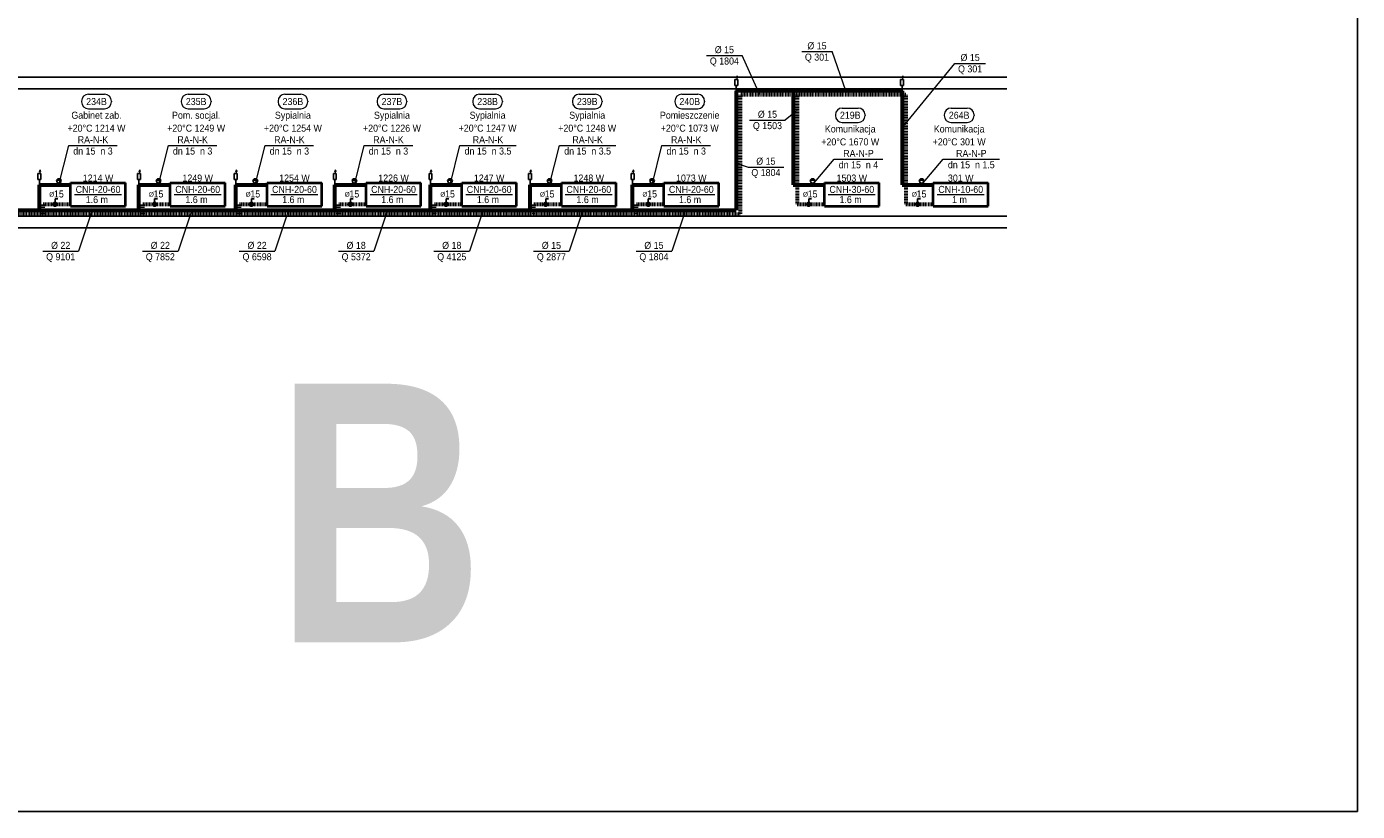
# Model space of a CAD drawing. Header units: millimetres. Extents: x -13172 to 86547, y 20 to 116183.
# Tile 11 of 52: x 17415 to 20814, y 40072 to 42077. Entities that reach past the tile are written whole.
import ezdxf
from ezdxf.enums import TextEntityAlignment as Align

# ---------------------------------------------------------------- set-up
doc = ezdxf.new("R2010")
doc.units = ezdxf.units.MM
doc.header["$LTSCALE"] = 0.7
doc.linetypes.add('CIEPLA', pattern=[5.7625, 3.175, -2.5875])
doc.layers.add('0000_NIEDRUK', color=3, linetype='Continuous', lineweight=25, plot=False)
for name, color, linetype, lineweight in [('____________co_rury_powrót', 5, 'CIEPLA', 60), ('____________co_rury_zasilanie', 1, 'Continuous', 60), ('ETYKIETY_ARMATURY', 7, 'Continuous', 18), ('ETYKIETY_GRZEJNIKOW', 7, 'Continuous', 18), ('ETYKIETY_POMIESZCZEN', 7, 'Continuous', 18), ('ETYKIETY_PRZEWODOW', 7, 'Continuous', 18), ('GRZEJNIKI', 1, 'Continuous', 40)]:
    doc.layers.add(name, color=color, linetype=linetype, lineweight=lineweight)
doc.layers.add('ARMATURA', color=7, linetype='Continuous')
doc.layers.add('STROPY', color=7, linetype='Continuous')
doc.styles.add('arial', font='arial.ttf', dxfattribs={"width": 0.9})
doc.styles.add('Ariel', font='arialbd.ttf', dxfattribs={"width": 0.8})

msp = doc.modelspace()

# ---------------------------------------------------------------- linework, layer by layer
at = {"layer": '0000_NIEDRUK'}
msp.add_lwpolyline([(15070.164, 43986.324), (20813.964, 43986.324), (20813.964, 40071.686), (15070.164, 40071.686)], close=True, dxfattribs=at)
at = {"layer": '____________co_rury_powrót'}
for p, q in [((19237.593, 41902.902), (19237.593, 41597.902)), ((19660.801, 41902.902), (19237.593, 41902.902)), ((19382.593, 41902.902), (19382.593, 41622.902)), ((19660.801, 41902.902), (19660.801, 41622.902)), ((17457.326, 41622.902), (17527.326, 41622.902)), ((17457.326, 41597.902), (17457.326, 41622.902)), ((17711.822, 41622.902), (17781.822, 41622.902)), ((17711.822, 41597.902), (17711.822, 41622.902)), ((17959, 41622.902), (18029, 41622.902)), ((17959, 41597.902), (17959, 41622.902)), ((18212.032, 41622.902), (18282.032, 41622.902)), ((18212.032, 41597.902), (18212.032, 41622.902)), ((18456.282, 41622.902), (18526.282, 41622.902)), ((18456.282, 41597.902), (18456.282, 41622.902)), ((18710.778, 41622.902), (18780.778, 41622.902)), ((18710.778, 41597.902), (18710.778, 41622.902)), ((18972.593, 41622.902), (19042.593, 41622.902)), ((18972.593, 41597.902), (18972.593, 41622.902)), ((19382.593, 41622.902), (19452.593, 41622.902)), ((19660.801, 41622.902), (19730.801, 41622.902)), ((16352.626, 41597.902), (19237.593, 41597.902))]:
    msp.add_line(p, q, dxfattribs=at)
at = {"layer": '____________co_rury_zasilanie'}
for p, q in [((19650.801, 41912.902), (19227.593, 41912.902)), ((19227.593, 41912.902), (19227.593, 41607.902)), ((19372.593, 41912.902), (19372.593, 41672.902)), ((19650.801, 41912.902), (19650.801, 41672.902)), ((17447.326, 41607.902), (17447.326, 41672.902)), ((17447.326, 41672.902), (17527.326, 41672.902)), ((17701.822, 41607.902), (17701.822, 41672.902)), ((17701.822, 41672.902), (17781.822, 41672.902)), ((17949, 41607.902), (17949, 41672.902)), ((17949, 41672.902), (18029, 41672.902)), ((18202.032, 41607.902), (18202.032, 41672.902)), ((18202.032, 41672.902), (18282.032, 41672.902)), ((18446.282, 41607.902), (18446.282, 41672.902)), ((18446.282, 41672.902), (18526.282, 41672.902)), ((18700.778, 41607.902), (18700.778, 41672.902)), ((18700.778, 41672.902), (18780.778, 41672.902)), ((18962.593, 41607.902), (18962.593, 41672.902)), ((18962.593, 41672.902), (19042.593, 41672.902)), ((19372.593, 41672.902), (19452.593, 41672.902)), ((19650.801, 41672.902), (19730.801, 41672.902)), ((16362.626, 41607.902), (19227.593, 41607.902))]:
    msp.add_line(p, q, dxfattribs=at)
at = {"layer": 'ARMATURA', "lineweight": 18}
for p, q in [((19227.701, 41945.723), (19229.76, 41950.777)), ((19231.819, 41945.723), (19229.76, 41950.777)), ((19229.76, 41941.863), (19229.76, 41947.48)), ((19650.909, 41945.723), (19652.968, 41950.777)), ((19655.027, 41945.723), (19652.968, 41950.777)), ((19652.968, 41941.863), (19652.968, 41947.48)), ((17447.434, 41705.723), (17449.494, 41710.777)), ((17451.553, 41705.723), (17449.494, 41710.777)), ((17701.931, 41705.723), (17703.99, 41710.777)), ((17706.049, 41705.723), (17703.99, 41710.777)), ((17949.108, 41705.723), (17951.167, 41710.777)), ((17953.226, 41705.723), (17951.167, 41710.777)), ((18202.14, 41705.723), (18204.199, 41710.777)), ((18206.259, 41705.723), (18204.199, 41710.777)), ((18446.39, 41705.723), (18448.45, 41710.777)), ((18450.509, 41705.723), (18448.45, 41710.777)), ((18700.887, 41705.723), (18702.946, 41710.777)), ((18705.005, 41705.723), (18702.946, 41710.777)), ((18962.701, 41705.723), (18964.76, 41710.777)), ((18966.819, 41705.723), (18964.76, 41710.777)), ((17449.494, 41701.863), (17449.494, 41707.48)), ((17703.99, 41701.863), (17703.99, 41707.48)), ((17951.167, 41701.863), (17951.167, 41707.48)), ((18204.199, 41701.863), (18204.199, 41707.48)), ((18448.45, 41701.863), (18448.45, 41707.48)), ((18702.946, 41701.863), (18702.946, 41707.48)), ((18964.76, 41701.863), (18964.76, 41707.48))]:
    msp.add_line(p, q, dxfattribs=at)
at = {"layer": 'ARMATURA'}
for p, q in [((19223.941, 41941.863), (19231.245, 41941.863)), ((19223.941, 41926.576), (19223.941, 41941.863)), ((19231.245, 41926.576), (19223.941, 41926.576)), ((19227.593, 41912.902), (19227.593, 41926.576)), ((19231.245, 41926.576), (19231.245, 41941.863)), ((19647.149, 41941.863), (19654.453, 41941.863)), ((19647.149, 41926.576), (19647.149, 41941.863)), ((19654.453, 41926.576), (19647.149, 41926.576)), ((19650.801, 41912.902), (19650.801, 41926.576)), ((19654.453, 41926.576), (19654.453, 41941.863)), ((17443.674, 41701.863), (17450.978, 41701.863)), ((17443.674, 41686.576), (17443.674, 41701.863)), ((17450.978, 41686.576), (17443.674, 41686.576)), ((17447.326, 41672.902), (17447.326, 41686.576)), ((17450.978, 41686.576), (17450.978, 41701.863)), ((17494.326, 41687.902), (17491.326, 41684.902)), ((17491.326, 41684.902), (17503.326, 41684.902)), ((17491.326, 41684.902), (17494.326, 41674.902)), ((17500.326, 41687.902), (17494.326, 41687.902)), ((17503.326, 41684.902), (17500.326, 41687.902)), ((17503.326, 41684.902), (17500.326, 41674.902)), ((17698.17, 41701.863), (17705.474, 41701.863)), ((17698.17, 41686.576), (17698.17, 41701.863)), ((17705.474, 41686.576), (17698.17, 41686.576)), ((17701.822, 41672.902), (17701.822, 41686.576)), ((17705.474, 41686.576), (17705.474, 41701.863)), ((17748.822, 41687.902), (17745.822, 41684.902)), ((17745.822, 41684.902), (17757.822, 41684.902)), ((17745.822, 41684.902), (17748.822, 41674.902)), ((17754.822, 41687.902), (17748.822, 41687.902)), ((17757.822, 41684.902), (17754.822, 41687.902)), ((17757.822, 41684.902), (17754.822, 41674.902)), ((17945.348, 41701.863), (17952.652, 41701.863)), ((17945.348, 41686.576), (17945.348, 41701.863)), ((17952.652, 41686.576), (17945.348, 41686.576)), ((17949, 41672.902), (17949, 41686.576)), ((17952.652, 41686.576), (17952.652, 41701.863)), ((17996, 41687.902), (17993, 41684.902)), ((17993, 41684.902), (18005, 41684.902)), ((17993, 41684.902), (17996, 41674.902)), ((18002, 41687.902), (17996, 41687.902)), ((18005, 41684.902), (18002, 41687.902)), ((18005, 41684.902), (18002, 41674.902)), ((18198.38, 41701.863), (18205.684, 41701.863)), ((18198.38, 41686.576), (18198.38, 41701.863)), ((18205.684, 41686.576), (18198.38, 41686.576)), ((18202.032, 41672.902), (18202.032, 41686.576)), ((18205.684, 41686.576), (18205.684, 41701.863)), ((18249.032, 41687.902), (18246.032, 41684.902)), ((18246.032, 41684.902), (18258.032, 41684.902)), ((18246.032, 41684.902), (18249.032, 41674.902)), ((18255.032, 41687.902), (18249.032, 41687.902)), ((18258.032, 41684.902), (18255.032, 41687.902)), ((18258.032, 41684.902), (18255.032, 41674.902)), ((18442.63, 41701.863), (18449.934, 41701.863)), ((18442.63, 41686.576), (18442.63, 41701.863)), ((18449.934, 41686.576), (18442.63, 41686.576)), ((18446.282, 41672.902), (18446.282, 41686.576)), ((18449.934, 41686.576), (18449.934, 41701.863)), ((18493.282, 41687.902), (18490.282, 41684.902)), ((18490.282, 41684.902), (18502.282, 41684.902)), ((18490.282, 41684.902), (18493.282, 41674.902)), ((18499.282, 41687.902), (18493.282, 41687.902)), ((18502.282, 41684.902), (18499.282, 41687.902)), ((18502.282, 41684.902), (18499.282, 41674.902)), ((18697.126, 41701.863), (18704.43, 41701.863)), ((18697.126, 41686.576), (18697.126, 41701.863)), ((18704.43, 41686.576), (18697.126, 41686.576)), ((18700.778, 41672.902), (18700.778, 41686.576)), ((18704.43, 41686.576), (18704.43, 41701.863)), ((18747.778, 41687.902), (18744.778, 41684.902)), ((18744.778, 41684.902), (18756.778, 41684.902)), ((18744.778, 41684.902), (18747.778, 41674.902)), ((18753.778, 41687.902), (18747.778, 41687.902)), ((18756.778, 41684.902), (18753.778, 41687.902)), ((18756.778, 41684.902), (18753.778, 41674.902)), ((18958.941, 41701.863), (18966.245, 41701.863)), ((18958.941, 41686.576), (18958.941, 41701.863)), ((18966.245, 41686.576), (18958.941, 41686.576)), ((18962.593, 41672.902), (18962.593, 41686.576)), ((18966.245, 41686.576), (18966.245, 41701.863)), ((19009.593, 41687.902), (19006.593, 41684.902)), ((19006.593, 41684.902), (19018.593, 41684.902)), ((19006.593, 41684.902), (19009.593, 41674.902)), ((19015.593, 41687.902), (19009.593, 41687.902)), ((19018.593, 41684.902), (19015.593, 41687.902)), ((19018.593, 41684.902), (19015.593, 41674.902)), ((19419.593, 41687.902), (19416.593, 41684.902)), ((19416.593, 41684.902), (19428.593, 41684.902)), ((19416.593, 41684.902), (19419.593, 41674.902)), ((19425.593, 41687.902), (19419.593, 41687.902)), ((19428.593, 41684.902), (19425.593, 41687.902)), ((19428.593, 41684.902), (19425.593, 41674.902)), ((19697.801, 41687.902), (19694.801, 41684.902)), ((19694.801, 41684.902), (19706.801, 41684.902)), ((19694.801, 41684.902), (19697.801, 41674.902)), ((19703.801, 41687.902), (19697.801, 41687.902)), ((19706.801, 41684.902), (19703.801, 41687.902)), ((19706.801, 41684.902), (19703.801, 41674.902)), ((17494.326, 41636.902), (17487.326, 41636.902)), ((17487.326, 41636.902), (17487.326, 41629.902)), ((17748.822, 41636.902), (17741.822, 41636.902)), ((17741.822, 41636.902), (17741.822, 41629.902)), ((17996, 41636.902), (17989, 41636.902)), ((17989, 41636.902), (17989, 41629.902)), ((18249.032, 41636.902), (18242.032, 41636.902)), ((18242.032, 41636.902), (18242.032, 41629.902)), ((18493.282, 41636.902), (18486.282, 41636.902)), ((18486.282, 41636.902), (18486.282, 41629.902)), ((18747.778, 41636.902), (18740.778, 41636.902)), ((18740.778, 41636.902), (18740.778, 41629.902)), ((19009.593, 41636.902), (19002.593, 41636.902)), ((19002.593, 41636.902), (19002.593, 41629.902)), ((19419.593, 41636.902), (19412.593, 41636.902)), ((19412.593, 41636.902), (19412.593, 41629.902)), ((19697.801, 41636.902), (19690.801, 41636.902)), ((19690.801, 41636.902), (19690.801, 41629.902))]:
    msp.add_line(p, q, dxfattribs=at)
for points, const_width in [([(17494.326, 41672.902, 1), (17500.326, 41672.902, 1)], 6), ([(17748.822, 41672.902, 1), (17754.822, 41672.902, 1)], 6), ([(17996, 41672.902, 1), (18002, 41672.902, 1)], 6), ([(18249.032, 41672.902, 1), (18255.032, 41672.902, 1)], 6), ([(18493.282, 41672.902, 1), (18499.282, 41672.902, 1)], 6), ([(18747.778, 41672.902, 1), (18753.778, 41672.902, 1)], 6), ([(19009.593, 41672.902, 1), (19015.593, 41672.902, 1)], 6), ([(19419.593, 41672.902, 1), (19425.593, 41672.902, 1)], 6), ([(19697.801, 41672.902, 1), (19703.801, 41672.902, 1)], 6), ([(17483.826, 41622.902, 1), (17490.826, 41622.902, 1)], 7), ([(17738.322, 41622.902, 1), (17745.322, 41622.902, 1)], 7), ([(17985.5, 41622.902, 1), (17992.5, 41622.902, 1)], 7), ([(18238.532, 41622.902, 1), (18245.532, 41622.902, 1)], 7), ([(18482.782, 41622.902, 1), (18489.782, 41622.902, 1)], 7), ([(18737.278, 41622.902, 1), (18744.278, 41622.902, 1)], 7), ([(18999.093, 41622.902, 1), (19006.093, 41622.902, 1)], 7), ([(19409.093, 41622.902, 1), (19416.093, 41622.902, 1)], 7), ([(19687.301, 41622.902, 1), (19694.301, 41622.902, 1)], 7)]:
    msp.add_lwpolyline(points, format="xyb", close=True, dxfattribs=dict(at, const_width=const_width))
at = {"layer": 'ETYKIETY_ARMATURY'}
for p, q in [((17497.326, 41672.902), (17522.326, 41772.902)), ((17522.326, 41772.902), (17646.326, 41772.902)), ((17751.822, 41672.902), (17776.822, 41772.902)), ((17776.822, 41772.902), (17900.822, 41772.902)), ((17999, 41672.902), (18024, 41772.902)), ((18024, 41772.902), (18148, 41772.902)), ((18252.032, 41672.902), (18277.032, 41772.902)), ((18277.032, 41772.902), (18401.032, 41772.902)), ((18496.282, 41672.902), (18521.282, 41772.902)), ((18521.282, 41772.902), (18665.282, 41772.902)), ((18750.778, 41672.902), (18775.778, 41772.902)), ((18775.778, 41772.902), (18919.778, 41772.902)), ((19012.593, 41672.902), (19037.593, 41772.902)), ((19037.593, 41772.902), (19161.593, 41772.902)), ((19422.593, 41672.902), (19477.593, 41737.902)), ((19477.593, 41737.902), (19601.593, 41737.902)), ((19700.801, 41672.902), (19755.801, 41737.902)), ((19755.801, 41737.902), (19899.801, 41737.902))]:
    msp.add_line(p, q, dxfattribs=at)
at = {"layer": 'ETYKIETY_POMIESZCZEN'}
for p, q in [((17555.326, 41886.402), (17555.326, 41884.402)), ((17572.826, 41903.902), (17613.826, 41903.902)), ((17631.326, 41886.402), (17631.326, 41884.402)), ((17809.822, 41886.402), (17809.822, 41884.402)), ((17827.322, 41903.902), (17868.322, 41903.902)), ((17885.822, 41886.402), (17885.822, 41884.402)), ((18057, 41886.402), (18057, 41884.402)), ((18074.5, 41903.902), (18115.5, 41903.902)), ((18133, 41886.402), (18133, 41884.402)), ((18310.032, 41886.402), (18310.032, 41884.402)), ((18327.532, 41903.902), (18368.532, 41903.902)), ((18386.032, 41886.402), (18386.032, 41884.402)), ((18554.282, 41886.402), (18554.282, 41884.402)), ((18571.782, 41903.902), (18612.782, 41903.902)), ((18630.282, 41886.402), (18630.282, 41884.402)), ((18808.778, 41886.402), (18808.778, 41884.402)), ((18826.278, 41903.902), (18867.278, 41903.902)), ((18884.778, 41886.402), (18884.778, 41884.402)), ((19070.593, 41886.402), (19070.593, 41884.402)), ((19088.093, 41903.902), (19129.093, 41903.902)), ((19146.593, 41886.402), (19146.593, 41884.402)), ((17572.826, 41866.902), (17613.826, 41866.902)), ((17827.322, 41866.902), (17868.322, 41866.902)), ((18074.5, 41866.902), (18115.5, 41866.902)), ((18327.532, 41866.902), (18368.532, 41866.902)), ((18571.782, 41866.902), (18612.782, 41866.902)), ((18826.278, 41866.902), (18867.278, 41866.902)), ((19088.093, 41866.902), (19129.093, 41866.902)), ((19480.593, 41851.402), (19480.593, 41849.402)), ((19498.093, 41868.902), (19539.093, 41868.902)), ((19556.593, 41851.402), (19556.593, 41849.402)), ((19758.801, 41851.402), (19758.801, 41849.402)), ((19776.301, 41868.902), (19817.301, 41868.902)), ((19834.801, 41851.402), (19834.801, 41849.402)), ((19498.093, 41831.902), (19539.093, 41831.902)), ((19776.301, 41831.902), (19817.301, 41831.902))]:
    msp.add_line(p, q, dxfattribs=at)
for centre, start, end in [((17572.826, 41886.402), 90, 180), ((17572.826, 41884.402), 180, 270), ((17613.826, 41886.402), 0, 90), ((17613.826, 41884.402), 270, 0), ((17827.322, 41886.402), 90, 180), ((17827.322, 41884.402), 180, 270), ((17868.322, 41886.402), 0, 90), ((17868.322, 41884.402), 270, 0), ((18074.5, 41886.402), 90, 180), ((18074.5, 41884.402), 180, 270), ((18115.5, 41886.402), 0, 90), ((18115.5, 41884.402), 270, 0), ((18327.532, 41886.402), 90, 180), ((18327.532, 41884.402), 180, 270), ((18368.532, 41886.402), 0, 90), ((18368.532, 41884.402), 270, 0), ((18571.782, 41886.402), 90, 180), ((18571.782, 41884.402), 180, 270), ((18612.782, 41886.402), 0, 90), ((18612.782, 41884.402), 270, 0), ((18826.278, 41886.402), 90, 180), ((18826.278, 41884.402), 180, 270), ((18867.278, 41886.402), 0, 90), ((18867.278, 41884.402), 270, 0), ((19088.093, 41886.402), 90, 180), ((19088.093, 41884.402), 180, 270), ((19129.093, 41886.402), 0, 90), ((19129.093, 41884.402), 270, 0), ((19498.093, 41851.402), 90, 180), ((19498.093, 41849.402), 180, 270), ((19539.093, 41851.402), 0, 90), ((19539.093, 41849.402), 270, 0), ((19776.301, 41851.402), 90, 180), ((19776.301, 41849.402), 180, 270), ((19817.301, 41851.402), 0, 90), ((19817.301, 41849.402), 270, 0)]:
    msp.add_arc(centre, 17.5, start, end, dxfattribs=at)
at = {"layer": 'ETYKIETY_PRZEWODOW'}
for p, q in [((19151.593, 42002.902), (19242.593, 42002.902)), ((19287.593, 41902.902), (19242.593, 42002.902)), ((19394.593, 42012.902), (19472.593, 42012.902)), ((19507.593, 41912.902), (19472.593, 42012.902)), ((19650.801, 41817.902), (19785.801, 41982.902)), ((19785.801, 41982.902), (19863.801, 41982.902)), ((19382.593, 41862.902), (19352.593, 41837.902)), ((19261.593, 41837.902), (19352.593, 41837.902)), ((19227.593, 41727.902), (19257.593, 41717.902)), ((19257.593, 41717.902), (19348.593, 41717.902)), ((17582.326, 41607.902), (17547.326, 41502.902)), ((17836.822, 41607.902), (17801.822, 41502.902)), ((18084, 41607.902), (18049, 41502.902)), ((18337.032, 41607.902), (18302.032, 41502.902)), ((18581.282, 41607.902), (18546.282, 41502.902)), ((18835.778, 41607.902), (18800.778, 41502.902)), ((19097.593, 41607.902), (19062.593, 41502.902)), ((17456.326, 41502.902), (17547.326, 41502.902)), ((17710.822, 41502.902), (17801.822, 41502.902)), ((17958, 41502.902), (18049, 41502.902)), ((18211.032, 41502.902), (18302.032, 41502.902)), ((18455.282, 41502.902), (18546.282, 41502.902)), ((18709.778, 41502.902), (18800.778, 41502.902)), ((18971.593, 41502.902), (19062.593, 41502.902))]:
    msp.add_line(p, q, dxfattribs=at)
at = {"layer": 'GRZEJNIKI'}
for p, q in [((17527.326, 41677.902), (17667.326, 41677.902)), ((17527.326, 41617.902), (17527.326, 41677.902)), ((17527.326, 41677.902), (17667.326, 41677.902)), ((17527.326, 41617.902), (17527.326, 41677.902)), ((17667.326, 41617.902), (17667.326, 41677.902)), ((17667.326, 41617.902), (17667.326, 41677.902)), ((17781.822, 41677.902), (17921.822, 41677.902)), ((17781.822, 41617.902), (17781.822, 41677.902)), ((17781.822, 41677.902), (17921.822, 41677.902)), ((17781.822, 41617.902), (17781.822, 41677.902)), ((17921.822, 41617.902), (17921.822, 41677.902)), ((17921.822, 41617.902), (17921.822, 41677.902)), ((18029, 41677.902), (18169, 41677.902)), ((18029, 41617.902), (18029, 41677.902)), ((18029, 41677.902), (18169, 41677.902)), ((18029, 41617.902), (18029, 41677.902)), ((18169, 41617.902), (18169, 41677.902)), ((18169, 41617.902), (18169, 41677.902)), ((18282.032, 41677.902), (18422.032, 41677.902)), ((18282.032, 41617.902), (18282.032, 41677.902)), ((18282.032, 41677.902), (18422.032, 41677.902)), ((18282.032, 41617.902), (18282.032, 41677.902)), ((18422.032, 41617.902), (18422.032, 41677.902)), ((18422.032, 41617.902), (18422.032, 41677.902)), ((18526.282, 41677.902), (18666.282, 41677.902)), ((18526.282, 41617.902), (18526.282, 41677.902)), ((18526.282, 41677.902), (18666.282, 41677.902)), ((18526.282, 41617.902), (18526.282, 41677.902)), ((18666.282, 41617.902), (18666.282, 41677.902)), ((18666.282, 41617.902), (18666.282, 41677.902)), ((18780.778, 41677.902), (18920.778, 41677.902)), ((18780.778, 41617.902), (18780.778, 41677.902)), ((18780.778, 41677.902), (18920.778, 41677.902)), ((18780.778, 41617.902), (18780.778, 41677.902)), ((18920.778, 41617.902), (18920.778, 41677.902)), ((18920.778, 41617.902), (18920.778, 41677.902)), ((19042.593, 41677.902), (19182.593, 41677.902)), ((19042.593, 41617.902), (19042.593, 41677.902)), ((19042.593, 41677.902), (19182.593, 41677.902)), ((19042.593, 41617.902), (19042.593, 41677.902)), ((19182.593, 41617.902), (19182.593, 41677.902)), ((19182.593, 41617.902), (19182.593, 41677.902)), ((19452.593, 41677.902), (19592.593, 41677.902)), ((19452.593, 41617.902), (19452.593, 41677.902)), ((19452.593, 41677.902), (19592.593, 41677.902)), ((19452.593, 41617.902), (19452.593, 41677.902)), ((19592.593, 41617.902), (19592.593, 41677.902)), ((19592.593, 41617.902), (19592.593, 41677.902)), ((19730.801, 41677.902), (19870.801, 41677.902)), ((19730.801, 41617.902), (19730.801, 41677.902)), ((19730.801, 41677.902), (19870.801, 41677.902)), ((19730.801, 41617.902), (19730.801, 41677.902)), ((19870.801, 41617.902), (19870.801, 41677.902)), ((19870.801, 41617.902), (19870.801, 41677.902)), ((17527.326, 41617.902), (17667.326, 41617.902)), ((17527.326, 41617.902), (17667.326, 41617.902)), ((17781.822, 41617.902), (17921.822, 41617.902)), ((17781.822, 41617.902), (17921.822, 41617.902)), ((18029, 41617.902), (18169, 41617.902)), ((18029, 41617.902), (18169, 41617.902)), ((18282.032, 41617.902), (18422.032, 41617.902)), ((18282.032, 41617.902), (18422.032, 41617.902)), ((18526.282, 41617.902), (18666.282, 41617.902)), ((18526.282, 41617.902), (18666.282, 41617.902)), ((18780.778, 41617.902), (18920.778, 41617.902)), ((18780.778, 41617.902), (18920.778, 41617.902)), ((19042.593, 41617.902), (19182.593, 41617.902)), ((19042.593, 41617.902), (19182.593, 41617.902)), ((19452.593, 41617.902), (19592.593, 41617.902)), ((19452.593, 41617.902), (19592.593, 41617.902)), ((19730.801, 41617.902), (19870.801, 41617.902)), ((19730.801, 41617.902), (19870.801, 41617.902))]:
    msp.add_line(p, q, dxfattribs=at)
at = {"layer": 'GRZEJNIKI', "color": 7, "lineweight": 18}
for p, q in [((17537.326, 41647.902), (17657.326, 41647.902)), ((17791.822, 41647.902), (17911.822, 41647.902)), ((18039, 41647.902), (18159, 41647.902)), ((18292.032, 41647.902), (18412.032, 41647.902)), ((18536.282, 41647.902), (18656.282, 41647.902)), ((18790.778, 41647.902), (18910.778, 41647.902)), ((19052.593, 41647.902), (19172.593, 41647.902)), ((19462.593, 41647.902), (19582.593, 41647.902)), ((19740.801, 41647.902), (19860.801, 41647.902))]:
    msp.add_line(p, q, dxfattribs=at)
at = {"layer": 'STROPY'}
for p, q in [((19918.219, 41947.902), (16041.697, 41947.902)), ((19918.219, 41917.902), (16041.697, 41917.902)), ((19918.219, 41592.902), (16041.697, 41592.902)), ((19918.219, 41562.902), (16041.697, 41562.902))]:
    msp.add_line(p, q, dxfattribs=at)

# ---------------------------------------------------------------- texts
at = {"layer": '0000_NIEDRUK', "style": 'Ariel', "width": 0.8}
msp.add_text('B', height=660.856, dxfattribs=at).set_placement((18049.765, 40503.595))
at = {"layer": 'ETYKIETY_ARMATURY', "style": 'arial', "width": 0.9}
for s, p in [('RA-N-K', (17584.326, 41787.902)), ('RA-N-K', (17838.822, 41787.902)), ('RA-N-K', (18086, 41787.902)), ('RA-N-K', (18339.032, 41787.902)), ('RA-N-K', (18593.282, 41787.902)), ('RA-N-K', (18847.778, 41787.902)), ('RA-N-K', (19099.593, 41787.902)), ('dn 15  n 3', (17584.326, 41758.902)), ('dn 15  n 3', (17838.822, 41758.902)), ('dn 15  n 3', (18086, 41758.902)), ('dn 15  n 3', (18339.032, 41758.902)), ('dn 15  n 3.5', (18593.282, 41758.902)), ('dn 15  n 3.5', (18847.778, 41758.902)), ('dn 15  n 3', (19099.593, 41758.902)), ('RA-N-P', (19539.593, 41752.902)), ('RA-N-P', (19827.801, 41752.902)), ('dn 15  n 4', (19539.593, 41723.902)), ('dn 15  n 1.5', (19827.801, 41723.902))]:
    msp.add_text(s, height=18, dxfattribs=at).set_placement(p, align=Align.MIDDLE_CENTER)
at = {"layer": 'ETYKIETY_GRZEJNIKOW', "style": 'arial', "width": 0.9}
for s, p in [('1214 W', (17597.326, 41689.902)), ('1249 W', (17851.822, 41689.902)), ('1254 W', (18099, 41689.902)), ('1226 W', (18352.032, 41689.902)), ('1247 W', (18596.282, 41689.902)), ('1248 W', (18850.778, 41689.902)), ('1073 W', (19112.593, 41689.902)), ('1503 W', (19522.593, 41689.902)), ('301 W', (19800.801, 41689.902)), ('CNH-20-60', (17597.326, 41660.902)), ('1.6 m ', (17597.326, 41634.902)), ('CNH-20-60', (17851.822, 41660.902)), ('1.6 m ', (17851.822, 41634.902)), ('CNH-20-60', (18099, 41660.902)), ('1.6 m ', (18099, 41634.902)), ('CNH-20-60', (18352.032, 41660.902)), ('1.6 m ', (18352.032, 41634.902)), ('CNH-20-60', (18596.282, 41660.902)), ('1.6 m ', (18596.282, 41634.902)), ('CNH-20-60', (18850.778, 41660.902)), ('1.6 m ', (18850.778, 41634.902)), ('CNH-20-60', (19112.593, 41660.902)), ('1.6 m ', (19112.593, 41634.902)), ('CNH-30-60', (19522.593, 41660.902)), ('1.6 m ', (19522.593, 41634.902)), ('CNH-10-60', (19800.801, 41660.902)), ('1 m ', (19800.801, 41634.902))]:
    msp.add_text(s, height=18, dxfattribs=at).set_placement(p, align=Align.MIDDLE_CENTER)
at = {"layer": 'ETYKIETY_POMIESZCZEN', "style": 'arial', "width": 0.9}
for s, p in [('234B', (17593.326, 41885.402)), ('235B', (17847.822, 41885.402)), ('236B', (18095, 41885.402)), ('237B', (18348.032, 41885.402)), ('238B', (18592.282, 41885.402)), ('239B', (18846.778, 41885.402)), ('240B', (19108.593, 41885.402)), ('Gabinet zab.', (17593.326, 41850.402)), ('Pom. socjal.', (17847.822, 41850.402)), ('Sypialnia', (18095, 41850.402)), ('Sypialnia', (18348.032, 41850.402)), ('Sypialnia', (18592.282, 41850.402)), ('Sypialnia', (18846.778, 41850.402)), ('Pomieszczenie', (19108.593, 41850.402)), ('219B', (19518.593, 41850.402)), ('264B', (19796.801, 41850.402)), ('+20°C 1214 W', (17593.326, 41817.402)), ('+20°C 1249 W', (17847.822, 41817.402)), ('+20°C 1254 W', (18095, 41817.402)), ('+20°C 1226 W', (18348.032, 41817.402)), ('+20°C 1247 W', (18592.282, 41817.402)), ('+20°C 1248 W', (18846.778, 41817.402)), ('+20°C 1073 W', (19108.593, 41817.402)), ('Komunikacja', (19518.593, 41815.402)), ('Komunikacja', (19796.801, 41815.402)), ('+20°C 1670 W', (19518.593, 41782.402)), ('+20°C 301 W', (19796.801, 41782.402))]:
    msp.add_text(s, height=18, dxfattribs=at).set_placement(p, align=Align.MIDDLE_CENTER)
at = {"layer": 'ETYKIETY_PRZEWODOW', "style": 'arial', "width": 0.9}
for s, height, p in [('%%c 15', 18, (19197.093, 42017.902)), ('%%c 15', 18, (19433.593, 42027.902)), ('Q 1804', 18, (19197.093, 41988.902)), ('Q 301', 18, (19433.593, 41998.902)), ('%%c 15', 18, (19824.801, 41997.902)), ('Q 301', 18, (19824.801, 41968.902)), ('%%c 15', 18, (19307.093, 41852.902)), ('Q 1503', 18, (19307.093, 41823.902)), ('%%c 15', 18, (19303.093, 41732.902)), ('Q 1804', 18, (19303.093, 41703.902)), ('%%c', 12, (17479.007, 41648.394)), ('15', 18, (17497.187, 41649.288)), ('%%c', 12, (17733.503, 41648.394)), ('15', 18, (17751.683, 41649.288)), ('%%c', 12, (17980.68, 41648.394)), ('15', 18, (17998.86, 41649.288)), ('%%c', 12, (18233.713, 41648.394)), ('15', 18, (18251.893, 41649.288)), ('%%c', 12, (18477.963, 41648.394)), ('15', 18, (18496.143, 41649.288)), ('%%c', 12, (18732.459, 41648.394)), ('15', 18, (18750.639, 41649.288)), ('%%c', 12, (18994.273, 41648.394)), ('15', 18, (19012.454, 41649.288)), ('%%c', 12, (19404.273, 41648.394)), ('15', 18, (19422.454, 41649.288)), ('%%c', 12, (19682.482, 41648.394)), ('15', 18, (19700.662, 41649.288)), ('%%c 22', 18, (17501.826, 41517.902)), ('%%c 22', 18, (17756.322, 41517.902)), ('%%c 22', 18, (18003.5, 41517.902)), ('%%c 18', 18, (18256.532, 41517.902)), ('%%c 18', 18, (18500.782, 41517.902)), ('%%c 15', 18, (18755.278, 41517.902)), ('%%c 15', 18, (19017.093, 41517.902)), ('Q 9101', 18, (17501.826, 41488.902)), ('Q 7852', 18, (17756.322, 41488.902)), ('Q 6598', 18, (18003.5, 41488.902)), ('Q 5372', 18, (18256.532, 41488.902)), ('Q 4125', 18, (18500.782, 41488.902)), ('Q 2877', 18, (18755.278, 41488.902)), ('Q 1804', 18, (19017.093, 41488.902))]:
    msp.add_text(s, height=height, dxfattribs=at).set_placement(p, align=Align.MIDDLE_CENTER)

doc.saveas('drawing.dxf')
